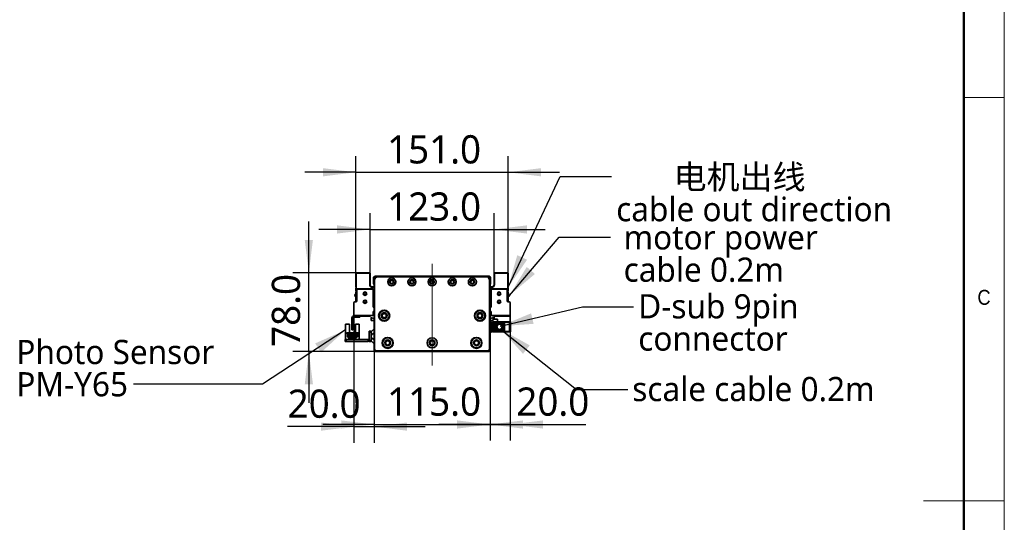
# Model space of a CAD drawing. Header units: millimetres. Extents: x 40 to 3320, y 40 to 2336.
# Tile 7 of 8: x 2343 to 3320, y 1167 to 1665. Entities that reach past the tile are written whole.
import ezdxf

# ---------------------------------------------------------------- set-up
doc = ezdxf.new("R2010")
doc.units = ezdxf.units.MM
doc.header["$LTSCALE"] = 8
doc.linetypes.add('CENTER', pattern=[10.16, 6.35, -1.27, 1.27, -1.27])
doc.linetypes.add('CENTERX2', pattern=[20.32, 12.7, -2.54, 2.54, -2.54])
doc.layers.add('中心线', color=1, linetype='CENTER')
doc.layers.add('标注', color=7, linetype='Continuous')
doc.styles.add('SLDTEXTSTYLE0', font='MSYH.TTC', dxfattribs={"bigfont": 'bigfont'})
doc.styles.add('SLDTEXTSTYLE1', font='GOTHIC.TTF', dxfattribs={"width": 0.913})
doc.styles.add('SLDTEXTSTYLE10', font='MSYH.TTC')
doc.styles.get("Standard").update_dxf_attribs({"font": 'MSYH.TTC'})
doc.dimstyles.new('SLDDIMSTYLE0', dxfattribs={"dimtxt": 28, "dimasz": 32.64, "dimexe": 0, "dimexo": 0.0625, "dimgap": 7, "dimtad": 2, "dimrnd": 1e-09, "dimzin": 4, "dimdsep": 46, "dimtxsty": 'SLDTEXTSTYLE10', "dimsah": 1, "dimcen": 0.09, "dimadec": 0, "dimazin": 1, "dimtfac": 1, "dimtmove": 0, "dimatfit": 0, "dimfxl": 0, "dimfrac": 2, "dimtolj": 1, "dimtzin": 12, "dimarcsym": 0})
doc.dimstyles.new('SLDDIMSTYLE1', dxfattribs={"dimtxt": 0.18, "dimasz": 32.64, "dimexe": 0, "dimexo": 0.0625, "dimgap": 0, "dimtad": 0, "dimtih": 1, "dimtoh": 1, "dimdec": 0, "dimrnd": 1e-09, "dimzin": 0, "dimdsep": 46, "dimtxsty": 'Standard', "dimsah": 1, "dimcen": 0.09, "dimadec": 0, "dimazin": 0, "dimtfac": 32.64, "dimtdec": 0, "dimtofl": 0, "dimtmove": 0, "dimatfit": 3, "dimfxl": 0, "dimfrac": 2, "dimtolj": 1, "dimtzin": 0, "dimarcsym": 0})

# ---------------------------------------------------------------- blocks, each defined once
blk = doc.blocks.new('_D')
at = {"layer": '标注'}
for p, q in [((2630.13, 1414.1), (2630.13, 1464.9)), ((2677.15, 1414.1), (2614.13, 1414.1)), ((2630.13, 1336.1), (2630.13, 1414.1)), ((2695.85, 1336.1), (2614.13, 1336.1)), ((2630.13, 1336.1), (2630.13, 1285.3))]:
    blk.add_line(p, q, dxfattribs=at)
for points in [[(2630.13, 1414.1), (2634.19, 1446.74), (2626.06, 1446.74)], [(2630.13, 1336.1), (2626.06, 1303.46), (2634.19, 1303.46)]]:
    blk.add_solid(points, dxfattribs=at)
at = {"layer": '标注', "insert": (2593.39, 1340.6), "char_height": 28, "attachment_point": 1, "rotation": 90, "style": 'SLDTEXTSTYLE10'}
blk.add_mtext('78.0', dxfattribs=at)
blk = doc.blocks.new('_D_1')
at = {"layer": '标注'}
for p, q in [((2676.85, 1413.8), (2676.85, 1529.78)), ((2827.85, 1413.8), (2827.85, 1529.78)), ((2676.85, 1513.78), (2626.05, 1513.78)), ((2676.85, 1513.78), (2827.85, 1513.78)), ((2827.85, 1513.78), (2878.65, 1513.78))]:
    blk.add_line(p, q, dxfattribs=at)
for points in [[(2676.85, 1513.78), (2644.21, 1517.85), (2644.21, 1509.72)], [(2827.85, 1513.78), (2860.49, 1509.72), (2860.49, 1517.85)]]:
    blk.add_solid(points, dxfattribs=at)
at = {"layer": '标注', "insert": (2707.74, 1550.52), "char_height": 28, "attachment_point": 1, "style": 'SLDTEXTSTYLE10'}
blk.add_mtext('151.0', dxfattribs=at)
blk = doc.blocks.new('_D_2')
at = {"layer": '标注'}
for p, q in [((2690.85, 1413.8), (2690.85, 1473.08)), ((2813.85, 1413.8), (2813.85, 1473.08)), ((2690.85, 1457.08), (2640.05, 1457.08)), ((2690.85, 1457.08), (2813.85, 1457.08)), ((2813.85, 1457.08), (2864.65, 1457.08))]:
    blk.add_line(p, q, dxfattribs=at)
for points in [[(2690.85, 1457.08), (2658.21, 1461.14), (2658.21, 1453.01)], [(2813.85, 1457.08), (2846.49, 1453.01), (2846.49, 1461.14)]]:
    blk.add_solid(points, dxfattribs=at)
at = {"layer": '标注', "insert": (2707.74, 1493.82), "char_height": 28, "attachment_point": 1, "style": 'SLDTEXTSTYLE10'}
blk.add_mtext('123.0', dxfattribs=at)
blk = doc.blocks.new('_D_3')
at = {"layer": '标注'}
for p, q in [((2674.85, 1372.6), (2674.85, 1245.57)), ((2694.85, 1337.1), (2694.85, 1245.57)), ((2674.85, 1261.57), (2609.1, 1261.57)), ((2674.85, 1261.57), (2694.85, 1261.57)), ((2694.85, 1261.57), (2745.65, 1261.57))]:
    blk.add_line(p, q, dxfattribs=at)
for points in [[(2674.85, 1261.57), (2642.21, 1265.63), (2642.21, 1257.5)], [(2694.85, 1261.57), (2727.49, 1257.5), (2727.49, 1265.63)]]:
    blk.add_solid(points, dxfattribs=at)
at = {"layer": '标注', "insert": (2609.1, 1298.3), "char_height": 28, "attachment_point": 1, "style": 'SLDTEXTSTYLE10'}
blk.add_mtext('20.0', dxfattribs=at)
blk = doc.blocks.new('_D_4')
at = {"layer": '标注'}
for p, q in [((2829.85, 1372.6), (2829.85, 1247.65)), ((2809.85, 1337.1), (2809.85, 1247.65)), ((2809.85, 1263.65), (2759.05, 1263.65)), ((2829.85, 1263.65), (2809.85, 1263.65)), ((2829.85, 1263.65), (2904.93, 1263.65))]:
    blk.add_line(p, q, dxfattribs=at)
for points in [[(2809.85, 1263.65), (2777.21, 1267.72), (2777.21, 1259.59)], [(2829.85, 1263.65), (2862.49, 1259.59), (2862.49, 1267.72)]]:
    blk.add_solid(points, dxfattribs=at)
at = {"layer": '标注', "insert": (2835.94, 1300.39), "char_height": 28, "attachment_point": 1, "style": 'SLDTEXTSTYLE10'}
blk.add_mtext('20.0', dxfattribs=at)
blk = doc.blocks.new('_D_5')
at = {"layer": '标注'}
for p, q in [((2694.85, 1337.1), (2694.85, 1247.65)), ((2809.85, 1337.1), (2809.85, 1247.65)), ((2694.85, 1263.65), (2644.05, 1263.65)), ((2694.85, 1263.65), (2809.85, 1263.65)), ((2809.85, 1263.65), (2860.65, 1263.65))]:
    blk.add_line(p, q, dxfattribs=at)
for points in [[(2694.85, 1263.65), (2662.21, 1267.72), (2662.21, 1259.59)], [(2809.85, 1263.65), (2842.49, 1259.59), (2842.49, 1267.72)]]:
    blk.add_solid(points, dxfattribs=at)
at = {"layer": '标注', "insert": (2707.74, 1300.39), "char_height": 28, "attachment_point": 1, "style": 'SLDTEXTSTYLE10'}
blk.add_mtext('115.0', dxfattribs=at)
blk = doc.blocks.new('SW_NOTE_0_2')
at = {"color": 0, "linetype": 'Continuous', "lineweight": 0, "char_height": 24, "attachment_point": 1}
for s, insert, style in [('       电机出线', (4.73, 11.7), 'SLDTEXTSTYLE0'), ('cable out direction', (4.73, -20.3), 'SLDTEXTSTYLE10')]:
    blk.add_mtext(s, dxfattribs=dict(at, insert=insert, style=style))
blk = doc.blocks.new('SW_NOTE_0_3')
at = {"color": 0, "linetype": 'Continuous', "lineweight": 0, "char_height": 24, "attachment_point": 1, "style": 'SLDTEXTSTYLE10'}
for s, insert in [('Photo Sensor', (-116.09, 44.03)), ('PM-Y65', (-116.09, 12.03))]:
    blk.add_mtext(s, dxfattribs=dict(at, insert=insert))
blk = doc.blocks.new('SW_NOTE_0_4')
at = {"color": 0, "linetype": 'Continuous', "lineweight": 0, "char_height": 24, "attachment_point": 1, "style": 'SLDTEXTSTYLE10'}
for s, insert in [(' motor power ', (4.94, 11.94)), (' cable 0.2m', (4.94, -20.06))]:
    blk.add_mtext(s, dxfattribs=dict(at, insert=insert))
blk = doc.blocks.new('SW_NOTE_0_5')
at = {"color": 0, "linetype": 'Continuous', "lineweight": 0, "char_height": 24, "attachment_point": 1, "style": 'SLDTEXTSTYLE10'}
for s, insert in [('D-sub 9pin', (4.62, 12.43)), ('connector', (4.62, -19.57))]:
    blk.add_mtext(s, dxfattribs=dict(at, insert=insert))

msp = doc.modelspace()

# ---------------------------------------------------------------- linework, layer by layer
at = {"color": 7, "linetype": 'Continuous', "lineweight": 18}
for p, q in [((3320, 40), (3320, 2336)), ((3280, 2296), (3280, 80)), ((3280, 1588), (3320, 1588)), ((3320, 1188), (3240, 1188))]:
    msp.add_line(p, q, dxfattribs=at)
at = {"color": 7, "linetype": 'Continuous', "lineweight": 50}
msp.add_line((3280, 2296), (3280, 80), dxfattribs=at)
at = {"color": 7, "linetype": 'Continuous', "lineweight": 35}
for p, q in [((2676.8483417, 1413.7975473), (2677.1483393, 1414.0975449)), ((2676.8483417, 1399.7975413), (2676.8483417, 1413.7975473)), ((2676.8483417, 1413.7975473), (2677.1483393, 1413.7975473)), ((2677.1483393, 1414.0975449), (2690.5483389, 1414.0975449)), ((2677.1483393, 1414.0975449), (2677.1483393, 1413.7975473)), ((2677.1483393, 1413.7975473), (2677.1483393, 1399.6621195)), ((2690.5483389, 1413.7975473), (2677.1483393, 1413.7975473)), ((2690.5483389, 1414.0975449), (2690.5483389, 1413.7975473)), ((2690.5483389, 1414.0975449), (2690.8483402, 1413.7975473)), ((2690.5483389, 1402.2975464), (2690.5483389, 1413.7975473)), ((2690.5483389, 1413.7975473), (2690.8483402, 1413.7975473)), ((2690.8483402, 1413.7975473), (2690.8483402, 1402.2975464)), ((2694.3483399, 1409.0975423), (2694.3483399, 1409.7975467)), ((2694.3483399, 1409.7975467), (2694.5216888, 1409.7975467)), ((2694.3483399, 1403.597546), (2694.3483399, 1409.0975423)), ((2694.8483372, 1338.0975445), (2694.8483372, 1407.0975457)), ((2694.8483372, 1407.0975457), (2695.3483382, 1407.0975457)), ((2695.3483382, 1407.0975457), (2695.3483382, 1338.3046513)), ((2695.8483392, 1410.5975453), (2698.3483368, 1410.5975453)), ((2698.3483368, 1410.5975453), (2698.3483368, 1410.0975443)), ((2698.3483368, 1410.5975453), (2806.3483396, 1410.5975453)), ((2806.3483396, 1410.0975443), (2698.3483368, 1410.0975443)), ((2806.3483396, 1410.5975453), (2808.8483372, 1410.5975453)), ((2806.3483396, 1410.5975453), (2806.3483396, 1410.0975443)), ((2809.3483382, 1338.3046513), (2809.3483382, 1407.0975457)), ((2809.8483393, 1407.0975457), (2809.3483382, 1407.0975457)), ((2809.8483393, 1407.0975457), (2809.8483393, 1338.0975445)), ((2810.1749876, 1409.7975467), (2810.3483365, 1409.7975467)), ((2810.3483365, 1409.7975467), (2810.3483365, 1409.0975423)), ((2810.3483365, 1409.0975423), (2810.3483365, 1403.597546)), ((2813.8483399, 1413.7975473), (2814.1483375, 1414.0975449)), ((2813.8483399, 1402.2975464), (2813.8483399, 1413.7975473)), ((2813.8483399, 1413.7975473), (2814.1483375, 1413.7975473)), ((2814.1483375, 1413.7975473), (2814.1483375, 1414.0975449)), ((2814.1483375, 1414.0975449), (2827.5483371, 1414.0975449)), ((2814.1483375, 1413.7975473), (2814.1483375, 1402.2975464)), ((2827.5483371, 1413.7975473), (2814.1483375, 1413.7975473)), ((2827.5483371, 1413.7975473), (2827.5483371, 1414.0975449)), ((2827.5483371, 1414.0975449), (2827.8483422, 1413.7975473)), ((2827.5483371, 1399.6621195), (2827.5483371, 1413.7975473)), ((2827.5483371, 1413.7975473), (2827.8483422, 1413.7975473)), ((2827.8483422, 1413.7975473), (2827.8483422, 1399.7975413)), ((2676.8483417, 1398.097546), (2676.8483417, 1398.9975426)), ((2677.1483393, 1398.097546), (2676.8483417, 1398.097546)), ((2676.8483417, 1395.7975444), (2676.8483417, 1398.097546)), ((2677.1483393, 1399.1329718), (2677.1483393, 1398.097546)), ((2691.2483396, 1398.097546), (2677.1483393, 1398.097546)), ((2677.8483362, 1386.3975454), (2677.8483362, 1396.8975444)), ((2692.8483406, 1397.8975427), (2678.8483383, 1397.8975427)), ((2690.8483402, 1402.2975464), (2690.5483389, 1402.2975464)), ((2692.8483406, 1400.2975423), (2692.8483406, 1399.9975447)), ((2692.8483406, 1400.2975423), (2694.8483372, 1400.2975423)), ((2694.8483372, 1399.9975447), (2692.8483406, 1399.9975447)), ((2693.8483389, 1379.9371507), (2693.8483389, 1396.8975444)), ((2809.8483393, 1400.2975423), (2811.8483396, 1400.2975423)), ((2811.8483396, 1399.9975447), (2809.8483393, 1399.9975447)), ((2810.8483376, 1379.9371507), (2810.8483376, 1396.8975444)), ((2811.8483396, 1400.2975423), (2811.8483396, 1399.9975447)), ((2811.8483396, 1397.8975427), (2825.8483382, 1397.8975427)), ((2827.5483371, 1398.097546), (2813.4483406, 1398.097546)), ((2813.8483399, 1402.2975464), (2814.1483375, 1402.2975464)), ((2826.8483402, 1386.3975454), (2826.8483402, 1396.8975444)), ((2827.5483371, 1398.097546), (2827.5483371, 1399.1329718)), ((2827.8483422, 1398.097546), (2827.5483371, 1398.097546)), ((2827.8483422, 1398.9975426), (2827.8483422, 1398.097546)), ((2827.8483422, 1395.7975444), (2827.8483422, 1398.097546)), ((2676.8483417, 1391.7975437), (2676.8483417, 1394.9975457)), ((2676.8483417, 1390.995023), (2676.8483417, 1391.7975437)), ((2676.8483417, 1386.3965433), (2676.8483417, 1390.9975451)), ((2694.0483385, 1384.1693226), (2694.0483385, 1395.2975433)), ((2810.6483379, 1395.2975433), (2810.6483379, 1384.1693226)), ((2827.8483422, 1391.7975437), (2827.8483422, 1394.9975457)), ((2827.8483422, 1391.7975437), (2827.8483422, 1390.9975451)), ((2827.8483422, 1386.3965433), (2827.8483422, 1390.9975451)), ((2674.8483376, 1384.3975451), (2674.8483376, 1372.5975428)), ((2675.8483396, 1385.3975434), (2676.8483417, 1385.3975434)), ((2694.3483399, 1379.9975451), (2693.8483389, 1379.9975451)), ((2810.8483376, 1379.9975451), (2810.3483403, 1379.9975451)), ((2828.8483368, 1385.3975434), (2827.8483422, 1385.3975434)), ((2829.8483388, 1384.3975451), (2829.8483388, 1372.5975428)), ((2673.8483356, 1369.1975448), (2672.848341, 1369.1975448)), ((2672.848341, 1369.1975448), (2672.848341, 1358.697544)), ((2673.8483356, 1369.1975448), (2673.8483356, 1358.697544)), ((2674.9318214, 1372.1975435), (2674.8483376, 1372.1975435)), ((2674.8483376, 1371.1975452), (2674.8483376, 1372.1975435)), ((2674.8483376, 1371.1975452), (2674.8483376, 1370.1975431)), ((2675.8483396, 1371.1975452), (2674.8483376, 1371.1975452)), ((2679.8483403, 1370.1975431), (2674.8483376, 1370.1975431)), ((2675.8483396, 1371.5975445), (2692.8483406, 1371.5975445)), ((2675.8483396, 1371.1975452), (2690.3483392, 1371.1975452)), ((2679.8483403, 1370.1975431), (2679.8483403, 1371.1975452)), ((2680.8483423, 1370.1975431), (2679.8483403, 1370.1975431)), ((2680.8483423, 1371.1975452), (2680.8483423, 1370.1975431)), ((2691.3483375, 1371.1975452), (2690.3483392, 1371.1975452)), ((2691.3483375, 1371.5975445), (2691.3483375, 1371.1975452)), ((2691.8483385, 1367.1475437), (2691.8483385, 1369.3475437)), ((2692.1483362, 1369.647545), (2692.2720009, 1369.647545)), ((2693.7648551, 1372.1975435), (2693.8483389, 1372.1975435)), ((2693.8483389, 1372.5975428), (2693.8483389, 1375.8579355)), ((2693.8483389, 1375.7975448), (2694.3483399, 1375.7975448)), ((2693.8483389, 1373.1975455), (2694.8483372, 1373.1975455)), ((2694.8483372, 1372.1975435), (2693.8483389, 1372.1975435)), ((2809.8483393, 1373.1975455), (2810.8483376, 1373.1975455)), ((2810.8483376, 1372.1975435), (2809.8483393, 1372.1975435)), ((2810.3483403, 1375.7975448), (2810.8483376, 1375.7975448)), ((2810.8483376, 1372.5975428), (2810.8483376, 1375.8579355)), ((2810.931825, 1372.1975435), (2810.8483376, 1372.1975435)), ((2828.8483368, 1371.5975445), (2811.8483396, 1371.5975445)), ((2812.4246755, 1369.647545), (2812.5483403, 1369.647545)), ((2812.8483379, 1369.3475437), (2812.8483379, 1367.1475437)), ((2813.3483389, 1371.1975452), (2813.3483389, 1371.5975445)), ((2814.3483372, 1371.1975452), (2813.3483389, 1371.1975452)), ((2813.8483399, 1367.9975432), (2813.8483399, 1371.1975452)), ((2817.3483358, 1367.9975432), (2813.8483399, 1367.9975432)), ((2814.3483372, 1371.1975452), (2828.8483368, 1371.1975452)), ((2817.3483358, 1365.4975437), (2817.3483358, 1367.9975432)), ((2829.8483388, 1371.1975452), (2828.8483368, 1371.1975452)), ((2829.7648551, 1372.1975435), (2829.8483388, 1372.1975435)), ((2829.8483388, 1372.1975435), (2829.8483388, 1371.1975452)), ((2829.8483388, 1365.4975437), (2829.8483388, 1371.1975452)), ((2666.6483329, 1362.9975442), (2670.348336, 1362.9975442)), ((2666.6483329, 1354.0975444), (2666.6483329, 1362.9975442)), ((2670.348336, 1362.9975442), (2670.348336, 1354.5975436)), ((2672.848341, 1358.697544), (2673.8483356, 1358.697544)), ((2672.848341, 1357.6975439), (2672.848341, 1358.697544)), ((2673.8483356, 1357.6975439), (2672.848341, 1357.6975439)), ((2673.8483356, 1358.697544), (2673.8483356, 1357.6975439)), ((2676.3483332, 1354.5975436), (2676.3483332, 1362.9975442)), ((2676.3483332, 1362.9975442), (2680.0483362, 1362.9975442)), ((2680.0483362, 1362.9975442), (2680.0483362, 1354.0975444)), ((2691.9362032, 1355.6854122), (2694.7604688, 1358.5096758)), ((2694.5483358, 1366.6475445), (2692.3483396, 1366.6475445)), ((2812.3483369, 1366.6475445), (2809.8483393, 1366.6475445)), ((2811.3483386, 1365.3475449), (2809.8483393, 1365.3475449)), ((2811.3483386, 1365.3475449), (2811.3483386, 1355.3475451)), ((2813.2483372, 1365.1975442), (2812.2483389, 1365.1975442)), ((2812.2483389, 1355.7975434), (2812.2483389, 1365.1975442)), ((2812.5483403, 1365.4975437), (2813.2483372, 1365.4975437)), ((2813.2483372, 1365.4975437), (2829.2483361, 1365.4975437)), ((2813.2483372, 1365.4975437), (2813.2483372, 1365.1975442)), ((2813.2483372, 1365.1975442), (2813.2483372, 1355.7975434)), ((2829.2483361, 1365.1975442), (2813.2483372, 1365.1975442)), ((2815.9803869, 1363.0154926), (2814.2483392, 1364.747544)), ((2824.2483409, 1364.747544), (2814.2483392, 1364.747544)), ((2814.2483392, 1364.747544), (2814.2483392, 1356.2475436)), ((2815.9803869, 1357.9795949), (2814.2483392, 1356.2475436)), ((2822.5162895, 1363.0154926), (2815.9803869, 1363.0154926)), ((2815.9803869, 1363.0154926), (2815.9803869, 1357.9795949)), ((2815.9803869, 1357.9795949), (2822.5162895, 1357.9795949)), ((2822.5162895, 1363.0154926), (2824.2483409, 1364.747544)), ((2822.5162895, 1357.9795949), (2822.5162895, 1363.0154926)), ((2822.5162895, 1357.9795949), (2824.2483409, 1356.2475436)), ((2824.2483409, 1356.2475436), (2824.2483409, 1364.747544)), ((2829.2483361, 1365.4975437), (2829.7382341, 1365.4975437)), ((2829.2483361, 1365.4975437), (2829.2483361, 1365.1975442)), ((2829.2483361, 1355.7975434), (2829.2483361, 1365.1975442)), ((2830.2483381, 1365.1975442), (2829.2483361, 1365.1975442)), ((2829.8483388, 1365.4975437), (2829.7382341, 1365.4975437)), ((2829.8483388, 1365.4975437), (2829.9483405, 1365.4975437)), ((2830.2483381, 1365.1975442), (2830.2483381, 1355.7975434)), ((2666.0483377, 1346.097544), (2666.0483377, 1348.0975444)), ((2666.0483377, 1348.0975444), (2667.0483397, 1348.0975444)), ((2666.6483329, 1348.0975444), (2666.6483329, 1354.0975444)), ((2667.448339, 1354.0975444), (2666.6483329, 1354.0975444)), ((2667.0483397, 1348.0975444), (2667.0483397, 1346.097544)), ((2688.8483362, 1348.0975444), (2667.0483397, 1348.0975444)), ((2667.448339, 1354.0975444), (2667.94834, 1354.5975436)), ((2670.5483393, 1354.5975436), (2667.94834, 1354.5975436)), ((2668.3483393, 1354.0475436), (2670.5483393, 1354.0475436)), ((2668.3483393, 1350.5975448), (2668.3483393, 1354.0475436)), ((2669.148338, 1350.5975448), (2668.3483393, 1350.5975448)), ((2669.148338, 1352.2475448), (2677.5483386, 1352.2475448)), ((2669.148338, 1350.5975448), (2669.148338, 1352.2475448)), ((2669.148338, 1349.5475447), (2669.148338, 1350.5975448)), ((2670.348336, 1349.5475447), (2669.148338, 1349.5475447)), ((2670.5983402, 1351.1975447), (2670.0983392, 1351.1975447)), ((2670.0983392, 1351.1975447), (2670.0983392, 1350.6975446)), ((2670.0983392, 1350.6975446), (2670.5983402, 1350.6975446)), ((2670.348336, 1348.7475442), (2670.348336, 1349.5475447)), ((2676.3483332, 1349.5475447), (2670.348336, 1349.5475447)), ((2676.3483332, 1348.7475442), (2670.348336, 1348.7475442)), ((2670.5483393, 1354.0475436), (2670.5483393, 1354.5975436)), ((2670.5483393, 1354.5975436), (2676.1483373, 1354.5975436)), ((2670.8983378, 1354.0475436), (2670.5483393, 1354.0475436)), ((2670.5983402, 1350.6975446), (2670.5983402, 1351.1975447)), ((2670.8983378, 1352.9475436), (2670.8983378, 1354.0475436)), ((2675.7983388, 1352.9475436), (2670.8983378, 1352.9475436)), ((2672.5983368, 1351.1975447), (2672.0983358, 1351.1975447)), ((2672.0983358, 1351.1975447), (2672.0983358, 1350.6975446)), ((2672.0983358, 1350.6975446), (2672.5983368, 1350.6975446)), ((2672.5483359, 1353.5475444), (2674.1483332, 1353.5475444)), ((2672.5483359, 1352.9475436), (2672.5483359, 1353.5475444)), ((2672.5983368, 1350.6975446), (2672.5983368, 1351.1975447)), ((2674.0983398, 1351.1975447), (2674.0983398, 1350.6975446)), ((2674.5983334, 1351.1975447), (2674.0983398, 1351.1975447)), ((2674.0983398, 1350.6975446), (2674.5983334, 1350.6975446)), ((2674.1483332, 1352.9475436), (2674.1483332, 1353.5475444)), ((2674.5983334, 1350.6975446), (2674.5983334, 1351.1975447)), ((2675.7983388, 1354.0475436), (2675.7983388, 1352.9475436)), ((2676.1483373, 1354.0475436), (2675.7983388, 1354.0475436)), ((2676.5983374, 1351.1975447), (2676.0983364, 1351.1975447)), ((2676.0983364, 1351.1975447), (2676.0983364, 1350.6975446)), ((2676.0983364, 1350.6975446), (2676.5983374, 1350.6975446)), ((2676.1483373, 1354.5975436), (2676.1483373, 1354.0475436)), ((2678.7483366, 1354.5975436), (2676.1483373, 1354.5975436)), ((2676.1483373, 1354.0475436), (2678.3483373, 1354.0475436)), ((2676.3483332, 1349.5475447), (2676.3483332, 1348.7475442)), ((2677.5483386, 1349.5475447), (2676.3483332, 1349.5475447)), ((2676.5983374, 1350.6975446), (2676.5983374, 1351.1975447)), ((2677.5483386, 1352.2475448), (2677.5483386, 1350.5975448)), ((2677.5483386, 1350.5975448), (2677.5483386, 1349.5475447)), ((2678.3483373, 1350.5975448), (2677.5483386, 1350.5975448)), ((2678.3483373, 1354.0475436), (2678.3483373, 1350.5975448)), ((2678.7483366, 1354.5975436), (2679.2483376, 1354.0975444)), ((2680.0483362, 1354.0975444), (2679.2483376, 1354.0975444)), ((2680.0483362, 1354.0975444), (2680.0483362, 1348.0975444)), ((2688.8483362, 1348.0975444), (2688.8483362, 1346.097544)), ((2689.8483382, 1355.0975446), (2689.8483382, 1356.0975447)), ((2689.8483382, 1356.0975447), (2691.8483348, 1356.0975447)), ((2691.8483348, 1355.0975446), (2689.8483382, 1355.0975446)), ((2689.8483382, 1347.0975442), (2689.8483382, 1355.0975446)), ((2691.8483348, 1356.0975447), (2691.8483348, 1355.4732811)), ((2691.8483348, 1353.0975442), (2691.8483348, 1355.4732811)), ((2691.8483348, 1349.0975445), (2691.8483348, 1353.0975442)), ((2691.8483348, 1346.7218105), (2691.8483348, 1349.0975445)), ((2693.0483365, 1352.7975448), (2692.1483362, 1352.7975448)), ((2692.1483362, 1349.397544), (2693.0483365, 1349.397544)), ((2693.3483379, 1353.6475442), (2693.3483379, 1353.0975442)), ((2693.3483379, 1349.0975445), (2693.3483379, 1348.5475445)), ((2694.8483372, 1353.9475437), (2693.6483355, 1353.9475437)), ((2693.6483355, 1348.2475441), (2694.8483372, 1348.2475441)), ((2811.3483386, 1355.3475451), (2809.8483393, 1355.3475451)), ((2812.2483389, 1355.7975434), (2813.2483372, 1355.7975434)), ((2813.2483372, 1355.4975439), (2812.5483403, 1355.4975439)), ((2813.2483372, 1355.7975434), (2829.2483361, 1355.7975434)), ((2813.2483372, 1355.4975439), (2813.2483372, 1355.7975434)), ((2829.2483361, 1355.4975439), (2813.2483372, 1355.4975439)), ((2814.2483392, 1356.2475436), (2824.2483409, 1356.2475436)), ((2829.2483361, 1355.7975434), (2830.2483381, 1355.7975434)), ((2829.2483361, 1355.4975439), (2829.2483361, 1355.7975434)), ((2829.9483405, 1355.4975439), (2829.2483361, 1355.4975439)), ((2667.0483397, 1346.097544), (2666.0483377, 1346.097544)), ((2688.8483362, 1346.097544), (2667.0483397, 1346.097544)), ((2689.8483382, 1346.097544), (2689.8483382, 1347.0975442)), ((2689.8483382, 1347.0975442), (2691.8483348, 1347.0975442)), ((2691.8483348, 1346.097544), (2689.8483382, 1346.097544)), ((2691.8483348, 1346.7218105), (2691.8483348, 1346.097544)), ((2694.7604688, 1343.685413), (2691.9362032, 1346.5096785)), ((2695.3483382, 1338.3046513), (2694.8483372, 1338.0975445)), ((2694.8483372, 1337.0975443), (2694.8483372, 1338.0975453)), ((2696.8483375, 1336.0975445), (2694.8483372, 1338.0975445)), ((2695.3483382, 1338.3046513), (2697.055445, 1336.5975445)), ((2807.6412314, 1336.5975445), (2809.3483382, 1338.3046513)), ((2809.8483393, 1338.0975445), (2807.8483389, 1336.0975445)), ((2809.3483382, 1338.3046513), (2809.8483393, 1338.0975445)), ((2809.8483393, 1338.0975446), (2809.8483393, 1337.0975433)), ((2695.8483355, 1336.0975442), (2694.8483372, 1337.0975443)), ((2695.8483355, 1336.0975442), (2696.8483375, 1336.0975442)), ((2697.055445, 1336.5975445), (2696.8483375, 1336.0975445)), ((2807.8483389, 1336.0975445), (2696.8483375, 1336.0975445)), ((2697.055445, 1336.5975445), (2807.6412314, 1336.5975445)), ((2807.6412314, 1336.5975445), (2807.8483389, 1336.0975445)), ((2807.8483389, 1336.0975442), (2808.848341, 1336.0975442)), ((2809.8483393, 1337.0975433), (2808.848341, 1336.0975442))]:
    msp.add_line(p, q, dxfattribs=at)
at = {"color": 8, "linetype": 'Continuous', "lineweight": 35}
for p, q in [((2677.1483393, 1391.6621182), (2677.1483393, 1391.124082)), ((2827.5483371, 1391.1329705), (2827.5483371, 1391.6621182)), ((2675.8483396, 1371.5975445), (2675.8483396, 1371.1975452)), ((2690.3483392, 1371.1975452), (2690.3483392, 1371.5975445)), ((2693.8483389, 1372.1975435), (2693.8483389, 1372.5975428)), ((2810.8483376, 1372.5975428), (2810.8483376, 1372.1975435)), ((2814.3483372, 1371.5975445), (2814.3483372, 1371.1975452)), ((2828.8483368, 1371.1975452), (2828.8483368, 1371.5975445))]:
    msp.add_line(p, q, dxfattribs=at)
at = {"color": 7, "linetype": 'Continuous', "lineweight": 35, "flags": 128}
for points in [[(2694.8483372, 1379.9371507), (2694.6872295, 1379.9700189), (2693.8483389, 1379.9371507)], [(2809.8483393, 1379.9371507), (2810.0094506, 1379.9700189), (2810.8483376, 1379.9371507)], [(2693.8483389, 1375.8579355), (2694.6872295, 1375.8250672), (2694.8483372, 1375.8579355)], [(2810.8483376, 1375.8579355), (2810.0094506, 1375.8250672), (2809.8483393, 1375.8579355)], [(2688.8483362, 1346.097544), (2689.4336091, 1346.1551882), (2689.8483382, 1346.2691169)]]:
    msp.add_lwpolyline(points, dxfattribs=at)
at = {"color": 7, "linetype": 'Continuous', "lineweight": 35}
for centre, radius in [((2712.348338, 1405.0975445), 4), ((2712.348338, 1405.0975445), 2.25), ((2712.348338, 1405.0975445), 1.65), ((2732.348338, 1405.0975445), 4), ((2732.348338, 1405.0975445), 2.25), ((2732.348338, 1405.0975445), 1.65), ((2752.348338, 1405.0975445), 4), ((2752.348338, 1405.0975445), 2.25), ((2752.348338, 1405.0975445), 1.65), ((2772.348338, 1405.0975445), 4), ((2772.348338, 1405.0975445), 2.25), ((2772.348338, 1405.0975445), 1.65), ((2792.348338, 1405.0975445), 4), ((2792.348338, 1405.0975445), 2.25), ((2792.348338, 1405.0975445), 1.65), ((2685.8483388, 1393.3975442), 1.7), ((2685.8483388, 1385.3975442), 1.7), ((2685.8483388, 1393.3975442), 1.25), ((2818.8483388, 1393.3975442), 1.7), ((2818.8483388, 1385.3975442), 1.7), ((2818.8483388, 1393.3975442), 1.25), ((2685.8483388, 1385.3975442), 1.25), ((2818.8483388, 1385.3975442), 1.25), ((2704.848338, 1371.5975445), 5.5), ((2704.848338, 1371.5975445), 5), ((2704.848338, 1371.5975445), 2.9), ((2704.848338, 1371.5975445), 2.1005), ((2704.848338, 1371.5975445), 2.1), ((2799.848338, 1371.5975445), 5.5), ((2799.848338, 1371.5975445), 5), ((2799.848338, 1371.5975445), 2.9), ((2799.848338, 1371.5975445), 2.1005), ((2799.848338, 1371.5975445), 2.1), ((2819.2483388, 1360.4975442), 2.5), ((2708.348338, 1344.5975445), 5.5), ((2708.348338, 1344.5975445), 5), ((2752.348338, 1344.5975445), 5), ((2796.348338, 1344.5975445), 5.5), ((2796.348338, 1344.5975445), 5), ((2708.348338, 1344.5975445), 2.9), ((2708.348338, 1344.5975445), 2.1005), ((2708.348338, 1344.5975445), 2.1), ((2752.348338, 1344.5975445), 2.9), ((2752.348338, 1344.5975445), 2.1005), ((2752.348338, 1344.5975445), 2.1), ((2796.348338, 1344.5975445), 2.9), ((2796.348338, 1344.5975445), 2.1005), ((2796.348338, 1344.5975445), 2.1)]:
    msp.add_circle(centre, radius, dxfattribs=at)
for centre, radius, start, end in [((2695.848338, 1409.0975445), 1.5, 90, 180), ((2698.348338, 1407.0975445), 3.5, 90, 180), ((2698.348338, 1407.0975445), 3, 90, 180), ((2806.348338, 1407.0975445), 3.5, 0, 90), ((2806.348338, 1407.0975445), 3, 0, 90), ((2808.848338, 1409.0975445), 1.5, 0, 90), ((2676.8483388, 1399.3975442), 0.4, 41.4096221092, 90), ((2676.8483388, 1399.3975442), 0.4, 270, 318.5903778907), ((2676.8483388, 1399.3975442), 0.4, 318.5903778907, 41.4096221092), ((2678.8483388, 1396.8975442), 1, 90, 180), ((2692.8483388, 1402.2975442), 2.3, 180, 270), ((2692.8483388, 1402.2975442), 2, 180, 270), ((2692.4483388, 1396.4975442), 2, 323.1301023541, 126.8698976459), ((2692.8483388, 1396.8975442), 1, 0, 90), ((2695.848338, 1403.5975445), 1.5, 180, 228.1896851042), ((2808.848338, 1403.5975445), 1.5, 311.8103148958, 0), ((2812.2483388, 1396.4975442), 2, 53.1301023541, 216.8698976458), ((2811.8483388, 1396.8975442), 1, 90, 180), ((2811.8483388, 1402.2975442), 2.3, 270, 0), ((2811.8483388, 1402.2975442), 2, 270, 0), ((2825.8483388, 1396.8975442), 1, 0, 90), ((2827.8483388, 1399.3975442), 0.4, 138.5903778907, 221.4096221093), ((2827.8483388, 1399.3975442), 0.4, 90, 138.5903778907), ((2827.8483388, 1399.3975442), 0.4, 221.4096221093, 270), ((2676.8483388, 1391.7975442), 1.25, 90, 270), ((2676.8483388, 1395.3975442), 0.4, 270, 90), ((2676.8483388, 1391.3975442), 0.4, 270, 90), ((2827.8483388, 1395.3975442), 0.4, 90, 270), ((2827.8483388, 1391.3975442), 0.4, 90, 270), ((2827.8483388, 1391.7975442), 1.25, 270, 90), ((2675.8483388, 1384.3975442), 1, 90, 180), ((2675.8493388, 1386.3965442), 0.999, 270, 0), ((2676.8483388, 1386.3975442), 1, 270, 0), ((2695.8483388, 1383.2975442), 2, 154.1580672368, 180), ((2695.8483388, 1383.2975442), 2, 120.0000261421, 154.1580672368), ((2808.8483388, 1383.2975442), 2, 25.8419327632, 60.0000261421), ((2808.8483388, 1383.2975442), 2, 0, 25.8419327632), ((2827.8483388, 1386.3975442), 1, 180, 270), ((2828.8473388, 1386.3965442), 0.999, 180, 270), ((2828.8483388, 1384.3975442), 1, 0, 90), ((2674.8483388, 1369.1975442), 2, 90, 180), ((2674.8483388, 1369.1975442), 1, 90, 180), ((2675.8483388, 1372.5975442), 1, 180, 270), ((2692.1483375, 1369.3475441), 0.2999995, 90.0004777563, 180.0000085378), ((2692.2720029, 1369.3475446), 0.3, 57.5382550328, 90.0004777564), ((2694.8483375, 1373.3975446), 4.5, 237.5382550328, 270), ((2692.8483388, 1372.5975442), 1, 270, 360), ((2809.848338, 1373.3975445), 4.5, 270, 302.4617449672), ((2811.8483388, 1372.5975442), 1, 180, 270), ((2812.4246727, 1369.3475445), 0.3, 89.9995222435, 122.4617449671), ((2812.548338, 1369.3475434), 0.3, 359.9999914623, 89.9995222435), ((2828.8483388, 1372.5975442), 1, 270, 0), ((2692.3483382, 1367.1475441), 0.4999998, 180.0000085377, 270.0000077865), ((2694.5483371, 1366.3475446), 0.3, 359.9999875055, 90.0000077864), ((2694.5483365, 1358.7218084), 0.3, 315, 359.9999875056), ((2812.5483388, 1365.1975442), 0.3, 90, 180), ((2812.3483379, 1367.1475445), 0.4999998, 270.0000129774, 359.9999914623), ((2829.9483388, 1365.1975442), 0.3, 0, 90), ((2688.8483365, 1349.0975443), 1, 270, 0), ((2692.1483365, 1355.4732803), 0.3, 134.9999999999, 180), ((2692.1483365, 1353.0975443), 0.3, 180, 269.9999999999), ((2692.1483365, 1349.0975443), 0.3, 90, 180), ((2693.0483365, 1353.0975443), 0.3, 270, 0), ((2693.0483365, 1349.0975443), 0.3, 0, 90), ((2693.6483365, 1353.6475443), 0.3, 90, 180), ((2693.6483365, 1348.5475443), 0.3, 180, 270), ((2812.5483388, 1355.7975442), 0.3, 180, 270), ((2829.9483388, 1355.7975442), 0.3, 270, 0), ((2692.1483365, 1346.7218106), 0.3, 180, 224.9999911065), ((2694.5483372, 1343.4732809), 0.3, 0, 44.9999911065)]:
    msp.add_arc(centre, radius, start, end, dxfattribs=at)
at = {"layer": '中心线', "linetype": 'CENTERX2', "lineweight": 18}
msp.add_line((2752.348338, 1423.0975445), (2752.348338, 1322.0975445), dxfattribs=at)

# ---------------------------------------------------------------- block references
at = {"color": 7, "linetype": 'Continuous', "lineweight": 0}
for name, p in [('SW_NOTE_0_2', (2930.2891278, 1509.4915178)), ('SW_NOTE_0_4', (2929.3333333, 1449.276464)), ('SW_NOTE_0_5', (2952.2724014, 1380.4592597)), ('SW_NOTE_0_3', (2456.0849399, 1303.5369165))]:
    msp.add_blockref(name, p, dxfattribs=at)

# ---------------------------------------------------------------- texts
at = {"color": 7, "linetype": 'Continuous', "lineweight": 0, "attachment_point": 1}
for s, insert, char_height, style in [('C', (3293.3333333, 1397.1704528), 14.8166667, 'SLDTEXTSTYLE1'), ('scale cable 0.2m', (2950.9470563, 1310.8175012), 24, 'SLDTEXTSTYLE10')]:
    msp.add_mtext(s, dxfattribs=dict(at, insert=insert, char_height=char_height, style=style))

# ---------------------------------------------------------------- dimensions: what is measured, and where the dimension line sits
at = {"layer": '标注'}
for base, p1, p2, picture, middle in [((2827.8483388, 1513.7840036), (2676.8483388, 1413.7975442), (2827.8483388, 1413.7975442), '_D_1', (2752.3483388, 1513.7840036)), ((2813.8483388, 1457.078606), (2690.8483388, 1413.7975442), (2813.8483388, 1413.7975442), '_D_2', (2752.3483388, 1457.078606)), ((2694.8483372, 1261.5653004), (2674.8483388, 1372.5975442), (2694.8483372, 1337.0975443), '_D_3', (2643.5977811, 1261.5653004)), ((2809.8483382, 1263.6539464), (2829.8483388, 1372.5975442), (2809.8483382, 1337.0975433), '_D_4', (2870.4360971, 1263.6539464)), ((2809.8483382, 1263.6539464), (2694.8483372, 1337.0975443), (2809.8483382, 1337.0975433), '_D_5', (2752.3483377, 1263.6539464))]:
    dim = msp.add_linear_dim(base=base, p1=p1, p2=p2, dimstyle='SLDDIMSTYLE0', dxfattribs=at)
    dim.commit()
    dim.dimension.update_dxf_attribs({"geometry": picture, "text_midpoint": middle, "dimtype": 160})
dim = msp.add_linear_dim(base=(2630.1274479, 1414.0975442), p1=(2695.8483371, 1336.0975442), p2=(2677.1483388, 1414.0975442), angle=90, dimstyle='SLDDIMSTYLE0', dxfattribs=at)
dim.commit()
dim.dimension.update_dxf_attribs({"geometry": '_D', "text_midpoint": (2630.1274479, 1375.0975442), "dimtype": 160})

# ---------------------------------------------------------------- leaders
at = {"color": 7, "linetype": 'Continuous', "lineweight": 0}
for points in [[(2827.8483388, 1399.7975442), (2879.4994464, 1509.4915178), (2930.2891278, 1509.4915178)], [(2829.0910945, 1391.6631631), (2878.5333333, 1449.276464), (2929.3333333, 1449.276464)], [(2820.0474584, 1361.1713894), (2901.4724014, 1380.4592597), (2952.2724014, 1380.4592597)], [(2820.3877705, 1358.2723037), (2895.7376344, 1298.2609323), (2946.5376344, 1298.2609323)], [(2666.6483365, 1357.429522), (2584.0849354, 1303.5369165), (2456.0849399, 1303.5369165)]]:
    msp.add_leader(points, dimstyle='SLDDIMSTYLE1', dxfattribs=at)

doc.saveas('drawing.dxf')
